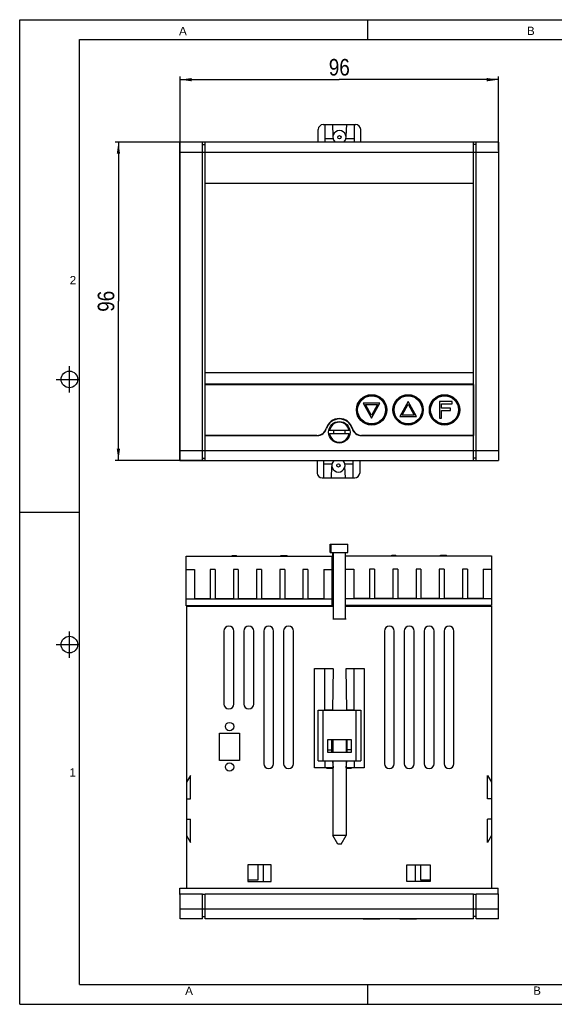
# Model space of a CAD drawing. Header units: millimetres. Extents: x 0 to 420, y 0 to 297.
# Tile 1 of 7: x 0 to 161, y 0 to 297. Entities that reach past the tile are written whole.
import ezdxf

# ---------------------------------------------------------------- set-up
doc = ezdxf.new("R2010")
doc.units = ezdxf.units.MM
doc.header["$LTSCALE"] = 23.1
doc.layers.get('0').update_dxf_attribs({"linetype": 'CONTINUOUS'})
doc.layers.add('3_ALL_AXES', color=7, linetype='CONTINUOUS')
doc.layers.add('ASSI', color=7, linetype='CONTINUOUS')
doc.styles.get("Standard").update_dxf_attribs({"font": 'txt', "width": 0.85})
doc.styles.add('TEXTSTYLE_2', font='arial.ttf')
doc.dimstyles.new('DIMSTYLE_1', dxfattribs={"dimtxt": 5, "dimasz": 3.5, "dimexe": 1, "dimexo": 0.5, "dimgap": 1.25, "dimtad": 1, "dimdec": 4, "dimdsep": 46, "dimtxsty": 'STANDARD', "dimblk": '_FILLED', "dimblk1": '_FILLED', "dimblk2": '_FILLED', "dimcen": 0.09, "dimadec": 4, "dimazin": 2, "dimtp": 0.15, "dimtm": 0.15, "dimtfac": 1, "dimtdec": 4, "dimtofl": 0, "dimtmove": 0, "dimatfit": 3, "dimldrblk": '_FILLED', "dimfxl": 1, "dimtolj": 1, "dimarcsym": 0})

# ---------------------------------------------------------------- blocks, each defined once
blk = doc.blocks.new('_FILLED')
at = {"color": 0, "linetype": 'BYBLOCK'}
blk.add_solid([(0, 0), (-1, 0.143), (-1, -0.143)], dxfattribs=at)
blk = doc.blocks.new('*D0')
at = {"color": 2, "linetype": 'CONTINUOUS'}
for p, q in [((55.41, 260.06), (28.78, 260.06)), ((29.78, 260.06), (29.78, 212.06)), ((29.78, 164.06), (29.78, 212.06)), ((55.41, 164.06), (28.78, 164.06))]:
    blk.add_line(p, q, dxfattribs=at)
at = {"color": 2, "linetype": 'CONTINUOUS', "xscale": 3.5, "yscale": 3.5, "zscale": 3.5}
for p, rotation in [((29.78, 260.06), 90), ((29.78, 164.06), 270)]:
    blk.add_blockref('_FILLED', p, dxfattribs=dict(at, rotation=rotation))
at = {"color": 2, "linetype": 'CONTINUOUS', "insert": (23.53, 212.06), "char_height": 5, "width": 11.7857, "attachment_point": 2, "rotation": 90, "line_spacing_factor": 0.9}
blk.add_mtext('96', dxfattribs=at)
blk = doc.blocks.new('*D1')
at = {"color": 2, "linetype": 'CONTINUOUS'}
for p, q in [((48.41, 257.56), (48.41, 279.91)), ((144.41, 257.56), (144.41, 279.91)), ((48.41, 278.91), (96.41, 278.91)), ((144.41, 278.91), (96.41, 278.91))]:
    blk.add_line(p, q, dxfattribs=at)
at = {"color": 2, "linetype": 'CONTINUOUS', "xscale": 3.5, "yscale": 3.5, "zscale": 3.5, "rotation": 180}
blk.add_blockref('_FILLED', (48.41, 278.91), dxfattribs=at)
at = {"color": 2, "linetype": 'CONTINUOUS', "xscale": 3.5, "yscale": 3.5, "zscale": 3.5}
blk.add_blockref('_FILLED', (144.41, 278.91), dxfattribs=at)
at = {"color": 2, "linetype": 'CONTINUOUS', "insert": (96.41, 285.16), "char_height": 5, "width": 11.7857, "attachment_point": 2, "line_spacing_factor": 0.9}
blk.add_mtext('96', dxfattribs=at)

msp = doc.modelspace()

# ---------------------------------------------------------------- linework, layer by layer
at = {"color": 2, "linetype": 'CONTINUOUS'}
for p, q in [((0, 0), (0, 297)), ((0, 297), (420, 297)), ((105, 291), (105, 297)), ((15, 184.5), (15, 192.5)), ((11, 188.5), (18, 188.5)), ((0, 148.5), (18, 148.5)), ((15, 104.5), (15, 112.5)), ((11, 108.5), (18, 108.5)), ((105, 0), (105, 6)), ((0, 0), (420, 0))]:
    msp.add_line(p, q, dxfattribs=at)
at = {"color": 7, "linetype": 'CONTINUOUS'}
for p, q in [((18, 6), (18, 291)), ((18, 291), (414, 291)), ((91.55862, 265.35891), (101.35862, 265.35891)), ((92.05862, 265.35891), (92.05862, 260.05891)), ((94.35862, 265.35891), (94.48837, 261.90262)), ((98.55862, 265.35891), (98.42886, 261.90262)), ((100.85862, 265.35891), (100.85862, 260.05891)), ((90.05862, 260.05891), (90.05862, 263.85891)), ((102.85862, 260.05891), (102.85862, 263.85891)), ((48.40862, 164.05891), (48.40862, 260.05891)), ((94.52005, 261.05891), (92.05862, 261.05891)), ((100.85862, 261.05891), (98.39719, 261.05891)), ((144.40862, 260.05891), (144.40862, 164.05891)), ((108.65862, 181.30891), (103.65862, 181.30891)), ((103.65862, 181.30891), (106.15862, 176.80891)), ((106.15862, 176.80891), (108.65862, 181.30891)), ((117.15862, 181.80891), (114.65862, 177.30891)), ((119.65862, 177.30891), (117.15862, 181.80891)), ((130.40862, 181.80891), (126.65862, 181.80891)), ((126.65862, 181.80891), (126.65862, 176.80891)), ((127.28362, 181.17061), (130.40862, 181.17061)), ((127.28362, 179.78763), (127.28362, 181.17061)), ((130.40862, 181.17061), (130.40862, 181.80891)), ((104.33842, 180.90891), (107.97881, 180.90891)), ((106.15862, 177.63256), (104.33842, 180.90891)), ((107.97881, 180.90891), (106.15862, 177.63256)), ((115.33842, 177.70891), (117.15862, 180.98526)), ((117.15862, 180.98526), (118.97881, 177.70891)), ((129.99195, 179.78763), (127.28362, 179.78763)), ((127.28362, 179.14933), (129.99195, 179.14933)), ((127.28362, 176.80891), (127.28362, 179.14933)), ((129.99195, 179.14933), (129.99195, 179.78763)), ((114.65862, 177.30891), (119.65862, 177.30891)), ((118.97881, 177.70891), (115.33842, 177.70891)), ((126.65862, 176.80891), (127.28362, 176.80891)), ((99.36666, 173.05891), (93.45058, 173.05891)), ((99.36666, 172.05891), (93.45058, 172.05891)), ((89.75862, 164.00891), (89.75862, 160.25891)), ((91.75862, 158.75891), (91.75862, 164.00891)), ((100.55862, 158.75891), (100.55862, 164.00891)), ((102.55862, 164.00891), (102.55862, 160.25891)), ((144.30862, 164.00891), (144.30862, 164.05891)), ((91.75862, 163.05891), (94.22005, 163.05891)), ((94.05862, 158.75891), (94.18837, 162.21519)), ((98.09719, 163.05891), (100.55862, 163.05891)), ((98.25862, 158.75891), (98.12886, 162.21519)), ((91.25862, 158.75891), (101.05862, 158.75891)), ((50.20032, 120.18228), (50.20032, 135.18228)), ((50.20032, 135.18228), (94.20032, 135.18228)), ((64.12865, 135.18228), (64.12865, 135.38228)), ((64.12865, 135.38228), (65.41198, 135.38228)), ((64.15157, 135.18228), (64.15157, 135.38228)), ((64.17448, 135.18228), (64.17448, 135.38228)), ((64.22032, 135.18228), (64.22032, 135.38228)), ((64.28907, 135.18228), (64.28907, 135.38228)), ((64.40365, 135.18228), (64.40365, 135.38228)), ((64.54115, 135.18228), (64.54115, 135.38228)), ((64.67865, 135.18228), (64.67865, 135.38228)), ((64.79323, 135.18228), (64.79323, 135.38228)), ((64.86198, 135.18228), (64.86198, 135.38228)), ((64.99948, 135.18228), (64.99948, 135.38228)), ((65.13698, 135.18228), (65.13698, 135.38228)), ((65.27448, 135.18228), (65.27448, 135.38228)), ((65.41198, 135.18228), (65.41198, 135.38228)), ((78.81365, 135.18228), (78.81365, 135.38228)), ((78.81365, 135.38228), (80.64698, 135.38228)), ((78.83657, 135.18228), (78.83657, 135.38228)), ((78.85948, 135.18228), (78.85948, 135.38228)), ((78.90532, 135.18228), (78.90532, 135.38228)), ((78.97407, 135.18228), (78.97407, 135.38228)), ((79.04282, 135.18228), (79.04282, 135.38228)), ((79.08865, 135.18228), (79.08865, 135.38228)), ((79.11157, 135.18228), (79.11157, 135.38228)), ((79.20323, 135.18228), (79.20323, 135.38228)), ((79.2949, 135.18228), (79.2949, 135.38228)), ((79.4324, 135.18228), (79.4324, 135.38228)), ((79.52407, 135.18228), (79.52407, 135.38228)), ((79.68448, 135.18228), (79.68448, 135.38228)), ((79.77615, 135.18228), (79.77615, 135.38228)), ((79.86782, 135.18228), (79.86782, 135.38228)), ((79.89073, 135.18228), (79.89073, 135.38228)), ((79.91365, 135.18228), (79.91365, 135.38228)), ((79.95948, 135.18228), (79.95948, 135.38228)), ((80.02823, 135.18228), (80.02823, 135.38228)), ((80.09698, 135.18228), (80.09698, 135.38228)), ((80.23448, 135.18228), (80.23448, 135.38228)), ((80.37198, 135.18228), (80.37198, 135.38228)), ((80.41782, 135.18228), (80.41782, 135.38228)), ((80.50948, 135.18228), (80.50948, 135.38228)), ((80.60115, 135.18228), (80.60115, 135.38228)), ((80.62407, 135.18228), (80.62407, 135.38228)), ((80.64698, 135.18228), (80.64698, 135.38228)), ((94.20032, 135.18228), (94.20032, 120.18228)), ((98.30032, 120.28228), (98.30032, 135.28228)), ((98.30032, 135.28228), (142.30032, 135.28228)), ((112.22865, 135.28228), (112.22865, 135.48228)), ((112.22865, 135.48228), (113.51198, 135.48228)), ((112.25157, 135.28228), (112.25157, 135.48228)), ((112.27448, 135.28228), (112.27448, 135.48228)), ((112.32032, 135.28228), (112.32032, 135.48228)), ((112.38907, 135.28228), (112.38907, 135.48228)), ((112.50365, 135.28228), (112.50365, 135.48228)), ((112.64115, 135.28228), (112.64115, 135.48228)), ((112.77865, 135.28228), (112.77865, 135.48228)), ((112.89323, 135.28228), (112.89323, 135.48228)), ((112.96198, 135.28228), (112.96198, 135.48228)), ((113.09948, 135.28228), (113.09948, 135.48228)), ((113.23698, 135.28228), (113.23698, 135.48228)), ((113.37448, 135.28228), (113.37448, 135.48228)), ((113.51198, 135.28228), (113.51198, 135.48228)), ((126.91365, 135.28228), (126.91365, 135.48228)), ((126.91365, 135.48228), (128.74698, 135.48228)), ((126.93657, 135.28228), (126.93657, 135.48228)), ((126.95948, 135.28228), (126.95948, 135.48228)), ((127.00532, 135.28228), (127.00532, 135.48228)), ((127.07407, 135.28228), (127.07407, 135.48228)), ((127.14282, 135.28228), (127.14282, 135.48228)), ((127.18865, 135.28228), (127.18865, 135.48228)), ((127.21157, 135.28228), (127.21157, 135.48228)), ((127.30323, 135.28228), (127.30323, 135.48228)), ((127.3949, 135.28228), (127.3949, 135.48228)), ((127.5324, 135.28228), (127.5324, 135.48228)), ((127.62407, 135.28228), (127.62407, 135.48228)), ((127.78448, 135.28228), (127.78448, 135.48228)), ((127.87615, 135.28228), (127.87615, 135.48228)), ((127.96782, 135.28228), (127.96782, 135.48228)), ((127.99073, 135.28228), (127.99073, 135.48228)), ((128.01365, 135.28228), (128.01365, 135.48228)), ((128.05948, 135.28228), (128.05948, 135.48228)), ((128.12823, 135.28228), (128.12823, 135.48228)), ((128.19698, 135.28228), (128.19698, 135.48228)), ((128.33448, 135.28228), (128.33448, 135.48228)), ((128.47198, 135.28228), (128.47198, 135.48228)), ((128.51782, 135.28228), (128.51782, 135.48228)), ((128.60948, 135.28228), (128.60948, 135.48228)), ((128.70115, 135.28228), (128.70115, 135.48228)), ((128.72407, 135.28228), (128.72407, 135.48228)), ((128.74698, 135.28228), (128.74698, 135.48228)), ((142.30032, 135.28228), (142.30032, 120.28228)), ((50.20032, 131.18228), (52.70032, 131.18228)), ((52.70032, 131.18228), (52.70032, 122.28228)), ((57.45032, 131.18228), (57.45032, 122.28228)), ((58.95032, 131.18228), (57.45032, 131.18228)), ((58.95032, 131.18228), (58.95032, 122.28228)), ((64.45032, 131.18228), (64.45032, 122.28228)), ((65.95032, 131.18228), (64.45032, 131.18228)), ((65.95032, 131.18228), (65.95032, 122.28228)), ((71.45032, 131.18228), (71.45032, 122.28228)), ((72.95032, 131.18228), (71.45032, 131.18228)), ((72.95032, 131.18228), (72.95032, 122.28228)), ((78.45032, 131.18228), (78.45032, 122.28228)), ((79.95032, 131.18228), (78.45032, 131.18228)), ((79.95032, 131.18228), (79.95032, 122.28228)), ((85.45032, 131.18228), (85.45032, 122.28228)), ((86.95032, 131.18228), (85.45032, 131.18228)), ((86.95032, 131.18228), (86.95032, 122.28228)), ((91.70032, 131.18228), (91.70032, 122.28228)), ((91.70032, 131.18228), (94.20032, 131.18228)), ((98.30032, 131.28228), (100.80032, 131.28228)), ((100.80032, 131.28228), (100.80032, 122.38228)), ((105.55032, 131.28228), (105.55032, 122.38228)), ((107.05032, 131.28228), (105.55032, 131.28228)), ((107.05032, 131.28228), (107.05032, 122.38228)), ((112.55032, 131.28228), (112.55032, 122.38228)), ((114.05032, 131.28228), (112.55032, 131.28228)), ((114.05032, 131.28228), (114.05032, 122.38228)), ((119.55032, 131.28228), (119.55032, 122.38228)), ((121.05032, 131.28228), (119.55032, 131.28228)), ((121.05032, 131.28228), (121.05032, 122.38228)), ((126.55032, 131.28228), (126.55032, 122.38228)), ((128.05032, 131.28228), (126.55032, 131.28228)), ((128.05032, 131.28228), (128.05032, 122.38228)), ((133.55032, 131.28228), (133.55032, 122.38228)), ((135.05032, 131.28228), (133.55032, 131.28228)), ((135.05032, 131.28228), (135.05032, 122.38228)), ((139.80032, 131.28228), (139.80032, 122.38228)), ((139.80032, 131.28228), (142.30032, 131.28228)), ((94.20032, 122.18228), (50.20032, 122.18228)), ((57.45032, 122.28228), (52.70032, 122.28228)), ((64.45032, 122.28228), (58.95032, 122.28228)), ((71.45032, 122.28228), (65.95032, 122.28228)), ((78.45032, 122.28228), (72.95032, 122.28228)), ((85.45032, 122.28228), (79.95032, 122.28228)), ((91.70032, 122.28228), (86.95032, 122.28228)), ((142.30032, 122.28228), (98.30032, 122.28228)), ((105.55032, 122.38228), (100.80032, 122.38228)), ((112.55032, 122.38228), (107.05032, 122.38228)), ((119.55032, 122.38228), (114.05032, 122.38228)), ((126.55032, 122.38228), (121.05032, 122.38228)), ((133.55032, 122.38228), (128.05032, 122.38228)), ((139.80032, 122.38228), (135.05032, 122.38228)), ((94.20032, 120.18228), (50.20032, 120.18228)), ((50.30862, 120.08228), (94.70862, 120.08228)), ((52.35032, 120.08228), (52.35032, 120.18228)), ((54.35032, 120.18228), (54.35032, 120.08228)), ((56.85032, 120.18228), (56.85032, 120.08228)), ((57.95032, 120.18228), (57.95032, 120.08228)), ((60.50032, 120.18228), (60.50032, 120.08228)), ((69.80032, 120.08228), (69.80032, 120.18228)), ((74.60032, 120.08228), (74.60032, 120.18228)), ((83.90032, 120.18228), (83.90032, 120.08228)), ((86.45032, 120.18228), (86.45032, 120.08228)), ((87.55032, 120.18228), (87.55032, 120.08228)), ((90.05032, 120.18228), (90.05032, 120.08228)), ((92.05032, 120.08228), (92.05032, 120.18228)), ((98.20862, 120.08228), (142.30862, 120.08228)), ((142.30032, 120.28228), (98.30032, 120.28228)), ((100.45032, 120.08228), (100.45032, 120.28228)), ((102.45032, 120.28228), (102.45032, 120.08228)), ((104.95032, 120.28228), (104.95032, 120.08228)), ((106.05032, 120.28228), (106.05032, 120.08228)), ((108.60032, 120.28228), (108.60032, 120.08228)), ((117.90032, 120.08228), (117.90032, 120.28228)), ((122.70032, 120.08228), (122.70032, 120.28228)), ((132.00032, 120.28228), (132.00032, 120.08228)), ((134.55032, 120.28228), (134.55032, 120.08228)), ((135.65032, 120.28228), (135.65032, 120.08228)), ((138.15032, 120.28228), (138.15032, 120.08228)), ((140.15032, 120.08228), (140.15032, 120.28228)), ((142.30862, 120.08228), (142.30862, 35.08228)), ((88.95862, 71.28228), (88.95862, 101.28228)), ((88.95862, 101.28228), (94.45862, 101.28228)), ((92.05862, 88.59931), (92.05862, 101.28228)), ((94.52005, 101.28228), (94.35962, 88.7608)), ((98.39719, 101.28228), (98.55761, 88.7608)), ((98.45862, 101.28228), (103.95862, 101.28228)), ((100.85862, 88.59931), (100.85862, 101.28228)), ((103.95862, 101.28228), (103.95862, 71.28228)), ((90.05862, 73.48228), (90.05862, 88.68228)), ((90.05862, 88.68228), (92.05862, 88.68228)), ((94.35862, 88.59931), (94.35862, 88.68228)), ((94.35862, 88.68228), (98.55862, 88.68228)), ((98.55862, 88.59931), (98.55862, 88.68228)), ((100.85862, 88.68228), (102.85862, 88.68228)), ((102.85862, 88.68228), (102.85862, 73.48228)), ((92.80862, 79.78228), (92.80862, 76.08228)), ((100.10862, 79.78228), (92.80862, 79.78228)), ((94.10862, 76.08228), (94.10862, 79.78228)), ((94.15862, 79.78228), (94.15862, 76.08228)), ((94.45862, 79.78228), (94.45862, 76.08228)), ((98.45862, 79.78228), (98.45862, 76.08228)), ((98.50862, 79.78228), (98.50862, 76.08228)), ((98.80862, 76.08228), (98.80862, 79.78228)), ((100.10862, 76.08228), (100.10862, 79.78228)), ((92.80862, 76.78228), (94.10862, 76.78228)), ((92.80862, 76.08228), (100.10862, 76.08228)), ((100.10862, 76.78228), (98.80862, 76.78228)), ((94.45862, 71.28228), (88.95862, 71.28228)), ((90.05862, 73.48228), (102.85862, 73.48228)), ((92.05862, 73.48228), (92.05862, 71.28228)), ((94.15862, 71.28228), (94.15862, 71.08228)), ((94.35862, 73.48228), (94.52005, 71.28228)), ((94.45862, 73.28228), (94.45862, 50.88036)), ((98.55862, 73.48228), (98.39719, 71.28228)), ((98.45862, 73.28228), (98.45862, 50.88036)), ((103.95862, 71.28228), (98.45862, 71.28228)), ((100.85862, 73.48228), (100.85862, 71.28228)), ((141.10862, 69.06074), (142.30862, 66.98228)), ((141.10862, 61.98228), (141.10862, 69.06074)), ((142.30862, 61.98228), (141.10862, 61.98228)), ((142.30862, 55.88228), (141.10862, 55.88228)), ((141.10862, 48.80382), (141.10862, 55.88228)), ((98.45862, 50.88036), (94.45862, 50.88036)), ((95.95862, 48.28228), (94.45862, 50.88036)), ((96.95862, 48.28228), (98.45862, 50.88036)), ((142.30862, 50.88228), (141.10862, 48.80382)), ((96.95862, 48.28228), (95.95862, 48.28228)), ((71.95862, 37.58228), (71.95862, 42.08228)), ((73.45862, 42.08228), (73.45862, 37.08228)), ((116.80862, 42.08228), (123.80862, 42.08228)), ((116.80862, 37.08228), (116.80862, 42.08228)), ((119.35862, 37.08228), (119.35862, 42.08228)), ((120.85862, 42.08228), (120.85862, 37.58228)), ((123.80862, 42.08228), (123.80862, 37.08228)), ((68.80862, 37.58228), (71.95862, 37.58228)), ((123.80862, 37.08228), (116.80862, 37.08228)), ((120.85862, 37.58228), (123.80862, 37.58228)), ((48.40862, 25.78228), (48.40862, 33.28228)), ((144.30862, 33.28228), (144.30862, 35.08228)), ((144.40862, 25.78228), (144.40862, 33.28228)), ((103.65862, 25.78228), (103.65862, 25.71228)), ((108.65862, 25.71228), (103.65862, 25.71228)), ((108.65862, 25.78228), (108.65862, 25.71228)), ((114.65862, 25.78228), (114.65862, 25.71228)), ((119.65862, 25.71228), (114.65862, 25.71228)), ((117.15862, 25.78228), (117.15862, 25.71228)), ((119.65862, 25.78228), (119.65862, 25.71228)), ((126.65862, 25.78228), (126.65862, 25.73228)), ((130.40862, 25.73228), (126.65862, 25.73228)), ((130.40862, 25.78228), (130.40862, 25.73228)), ((18, 6), (414, 6))]:
    msp.add_line(p, q, dxfattribs=at)
at = {"color": 9, "linetype": 'CONTINUOUS'}
for p, q in [((91.55862, 73.48228), (91.55862, 88.68228)), ((94.35962, 88.7608), (92.05862, 88.7608)), ((94.35862, 88.59931), (92.05862, 88.59931)), ((100.85862, 88.7608), (98.55761, 88.7608)), ((100.85862, 88.59931), (98.55862, 88.59931)), ((101.35862, 88.68228), (101.35862, 73.48228))]:
    msp.add_line(p, q, dxfattribs=at)
at = {"color": 7, "linetype": 'CONTINUOUS'}
for centre, radius in [((96.45862, 261.55891), 0.5), ((15, 188.5), 2.50062), ((96.40862, 172.55891), 3.25006), ((96.15862, 162.55891), 0.5), ((15, 108.5), 2.50062)]:
    msp.add_circle(centre, radius, dxfattribs=at)
at = {"color": 9, "linetype": 'CONTINUOUS'}
for centre, radius in [((106.15862, 179.30891), 4.58284), ((106.15862, 179.30891), 4.44142), ((106.15862, 179.30891), 4.35858), ((106.15862, 179.30891), 4.21716), ((117.15862, 179.30891), 4.58284), ((117.15862, 179.30891), 4.44142), ((117.15862, 179.30891), 4.35858), ((117.15862, 179.30891), 4.21716), ((128.15862, 179.30891), 4.58284), ((128.15862, 179.30891), 4.44142), ((128.15862, 179.30891), 4.35858), ((128.15862, 179.30891), 4.21716)]:
    msp.add_circle(centre, radius, dxfattribs=at)
at = {"color": 7, "linetype": 'CONTINUOUS'}
for centre, radius, start, end in [((91.55862, 263.85891), 1.5, 90, 180), ((101.35862, 263.85891), 1.5, 0, 90), ((96.45862, 261.55891), 2, 311.3611366, 228.6388635), ((96.40862, 172.55891), 3, 9.5940682, 170.4059318), ((96.40862, 172.55891), 1.75, 163.3929496, 196.6056797), ((96.40862, 172.55891), 1.75, 343.3929496, 16.6056797), ((96.40862, 172.55891), 3, 189.5940682, 350.4059318), ((96.15862, 162.55891), 2, 133.4820214, 46.5179785), ((91.25862, 160.25891), 1.5, 180, 270), ((101.05862, 160.25891), 1.5, 270, 360), ((106.59461, 88.60533), 12.23597, 179.2720364, 179.6396826), ((86.32263, 88.60533), 12.23597, 0.3603174, 0.7279636)]:
    msp.add_arc(centre, radius, start, end, dxfattribs=at)
at = {"layer": '3_ALL_AXES', "color": 7, "linetype": 'CONTINUOUS'}
for p, q in [((48.30862, 164.00891), (48.30862, 260.00891)), ((48.40862, 260.00891), (48.30862, 260.00891)), ((55.15862, 260.05891), (48.40862, 260.05891)), ((55.15862, 164.05891), (55.15862, 260.05891)), ((55.90862, 260.00891), (55.15862, 260.00891)), ((55.15862, 259.35891), (55.90862, 259.35891)), ((55.90862, 164.05891), (55.90862, 260.05891)), ((136.90862, 260.05891), (55.90862, 260.05891)), ((136.90862, 164.05891), (136.90862, 260.05891)), ((137.65862, 260.00891), (136.90862, 260.00891)), ((137.65862, 259.35891), (136.90862, 259.35891)), ((137.65862, 164.05891), (137.65862, 260.05891)), ((144.40862, 260.05891), (137.65862, 260.05891)), ((136.90862, 247.55891), (55.90862, 247.55891)), ((55.90862, 190.55891), (136.90862, 190.55891)), ((136.90862, 187.05891), (55.90862, 187.05891)), ((55.95862, 171.60891), (55.95862, 187.00891)), ((55.95862, 187.00891), (136.85862, 187.00891)), ((136.85862, 187.00891), (136.85862, 171.60891)), ((55.90862, 171.55891), (89.70041, 171.55891)), ((89.67141, 171.60891), (55.95862, 171.60891)), ((103.11682, 171.55891), (136.90862, 171.55891)), ((136.85862, 171.60891), (103.14583, 171.60891)), ((48.30862, 164.00891), (144.30862, 164.00891)), ((48.40862, 164.05891), (55.15862, 164.05891)), ((55.15862, 164.75891), (55.90862, 164.75891)), ((55.90862, 164.05891), (136.90862, 164.05891)), ((137.65862, 164.75891), (136.90862, 164.75891)), ((137.65862, 164.05891), (144.40862, 164.05891)), ((50.30862, 120.08228), (50.30862, 35.08228)), ((55.35032, 120.18228), (55.35032, 120.08228)), ((84.55032, 120.18228), (84.55032, 120.08228)), ((86.05032, 120.08228), (86.05032, 120.18228)), ((132.65032, 120.28228), (132.65032, 120.08228)), ((134.15032, 120.08228), (134.15032, 120.28228)), ((61.60862, 112.58228), (61.60862, 90.58228)), ((64.60862, 90.58228), (64.60862, 112.58228)), ((67.60862, 112.58228), (67.60862, 90.58228)), ((70.60862, 90.58228), (70.60862, 112.58228)), ((73.60862, 112.58228), (73.60862, 72.58228)), ((76.60862, 72.58228), (76.60862, 112.58228)), ((79.60862, 112.58228), (79.60862, 72.58228)), ((82.60862, 72.58228), (82.60862, 112.58228)), ((110.00862, 112.58228), (110.00862, 72.58228)), ((113.00862, 72.58228), (113.00862, 112.58228)), ((116.00862, 112.58228), (116.00862, 72.58228)), ((119.00862, 72.58228), (119.00862, 112.58228)), ((122.00862, 112.58228), (122.00862, 72.58228)), ((125.00862, 72.58228), (125.00862, 112.58228)), ((128.00862, 112.58228), (128.00862, 72.58228)), ((131.00862, 72.58228), (131.00862, 112.58228)), ((60.30862, 73.58228), (60.30862, 81.78228)), ((60.30862, 81.78228), (66.30862, 81.78228)), ((66.30862, 81.78228), (66.30862, 73.58228)), ((100.00862, 79.78228), (100.00862, 76.08228)), ((66.30862, 73.58228), (60.30862, 73.58228)), ((92.60862, 71.08228), (92.60862, 71.28228)), ((100.00862, 71.28228), (100.00862, 71.08228)), ((51.50862, 69.06074), (50.30862, 66.98228)), ((51.50862, 61.98228), (51.50862, 69.06074)), ((94.45862, 71.08228), (92.60862, 71.08228)), ((100.00862, 71.08228), (98.45862, 71.08228)), ((50.30862, 61.98228), (51.50862, 61.98228)), ((50.30862, 55.88228), (51.50862, 55.88228)), ((51.50862, 48.80382), (51.50862, 55.88228)), ((50.30862, 50.88228), (51.50862, 48.80382)), ((75.80862, 42.08228), (68.80862, 42.08228)), ((68.80862, 42.08228), (68.80862, 37.08228)), ((75.80862, 37.08228), (75.80862, 42.08228)), ((68.80862, 37.08228), (75.80862, 37.08228)), ((48.30862, 33.08228), (48.30862, 35.08228)), ((48.30862, 35.08228), (144.30862, 35.08228)), ((48.40862, 33.08228), (48.30862, 33.08228)), ((48.40862, 33.28228), (55.15862, 33.28228)), ((55.15862, 25.78228), (55.15862, 33.28228)), ((55.90862, 33.08228), (55.15862, 33.08228)), ((55.90862, 33.28228), (136.90862, 33.28228)), ((55.90862, 25.78228), (55.90862, 33.28228)), ((136.90862, 25.78228), (136.90862, 33.28228)), ((137.65862, 33.08228), (136.90862, 33.08228)), ((137.65862, 33.28228), (144.40862, 33.28228)), ((137.65862, 25.78228), (137.65862, 33.28228)), ((55.15862, 25.78228), (48.40862, 25.78228)), ((55.15862, 26.48228), (55.90862, 26.48228)), ((136.90862, 25.78228), (55.90862, 25.78228)), ((137.65862, 26.48228), (136.90862, 26.48228)), ((144.40862, 25.78228), (137.65862, 25.78228))]:
    msp.add_line(p, q, dxfattribs=at)
at = {"layer": '3_ALL_AXES', "color": 9, "linetype": 'CONTINUOUS'}
for p, q in [((48.40862, 257.05891), (144.40862, 257.05891)), ((48.40862, 167.05891), (144.40862, 167.05891)), ((48.40862, 28.78228), (144.40862, 28.78228))]:
    msp.add_line(p, q, dxfattribs=at)
at = {"layer": '3_ALL_AXES', "color": 7, "linetype": 'CONTINUOUS'}
for centre in [(63.30862, 83.78228), (63.30862, 71.58228)]:
    msp.add_circle(centre, 1.25, dxfattribs=at)
for centre, radius, start, end in [((96.40862, 172.60891), 4.1, 15.7492929, 164.2507071), ((96.40862, 172.55891), 4, 16.6015496, 163.3984504), ((89.67141, 174.50891), 2.9, 270, 344.2507071), ((89.70041, 174.55891), 3, 270, 343.3984504), ((103.11682, 174.55891), 3, 196.6015496, 270), ((103.14583, 174.50891), 2.9, 195.7492929, 270), ((63.10862, 112.58228), 1.5, 0, 180), ((69.10862, 112.58228), 1.5, 0, 180), ((75.10862, 112.58228), 1.5, 0, 180), ((81.10862, 112.58228), 1.5, 0, 180), ((111.50862, 112.58228), 1.5, 0, 180), ((117.50862, 112.58228), 1.5, 0, 180), ((123.50862, 112.58228), 1.5, 0, 180), ((129.50862, 112.58228), 1.5, 0, 180), ((63.10862, 90.58228), 1.5, 180, 360), ((69.10862, 90.58228), 1.5, 180, 360), ((75.10862, 72.58228), 1.5, 180, 360), ((81.10862, 72.58228), 1.5, 180, 360), ((111.50862, 72.58228), 1.5, 180, 360), ((117.50862, 72.58228), 1.5, 180, 360), ((123.50862, 72.58228), 1.5, 180, 360), ((129.50862, 72.58228), 1.5, 180, 360)]:
    msp.add_arc(centre, radius, start, end, dxfattribs=at)
at = {"layer": 'ASSI', "color": 7, "linetype": 'CONTINUOUS'}
for p, q in [((93.65862, 136.28228), (93.65862, 138.78228)), ((93.65862, 138.78228), (98.95862, 138.78228)), ((93.95862, 136.28228), (93.95862, 138.78228)), ((98.95862, 136.28228), (98.95862, 138.78228)), ((93.65862, 136.28228), (98.95862, 136.28228)), ((94.40862, 136.28228), (94.40862, 120.08228)), ((94.70862, 116.28228), (94.70862, 136.28228)), ((98.20862, 136.28228), (98.20862, 116.28228)), ((94.45862, 116.28228), (98.45862, 116.28228))]:
    msp.add_line(p, q, dxfattribs=at)

# ---------------------------------------------------------------- texts
at = {"color": 2, "linetype": 'CONTINUOUS', "char_height": 2.5, "attachment_point": 2, "line_spacing_factor": 0.9, "style": 'TEXTSTYLE_2'}
for s, insert, width in [('A', (49.2338, 294.82977), 2.3234201), ('B', (154.19009, 294.87931), 2.3234201), ('2', (16.05899, 219.68357), 1.9423792), ('1', (15.98338, 71.19377), 1.9423792), ('A', (51.08602, 5.33741), 2.3234201), ('B', (156.07197, 5.37307), 2.3234201)]:
    msp.add_mtext(s, dxfattribs=dict(at, insert=insert, width=width))

# ---------------------------------------------------------------- dimensions: what is measured, and where the dimension line sits
at = {"color": 2, "linetype": 'CONTINUOUS'}
dim = msp.add_linear_dim(base=(144.40862, 278.91152), p1=(48.40862, 257.05891), p2=(144.40862, 257.05891), dimstyle='DIMSTYLE_1', dxfattribs=at)
dim.commit()
dim.dimension.update_dxf_attribs({"geometry": '*D1', "text_midpoint": (95.69433, 278.91152), "dimtype": 160})
dim = msp.add_linear_dim(base=(29.77959, 260.05891), p1=(55.90862, 164.05891), p2=(55.90862, 260.05891), angle=90, dimstyle='DIMSTYLE_1', dxfattribs=at)
dim.commit()
dim.dimension.update_dxf_attribs({"geometry": '*D0', "text_midpoint": (29.77959, 211.34462), "dimtype": 160})

doc.saveas('drawing.dxf')
